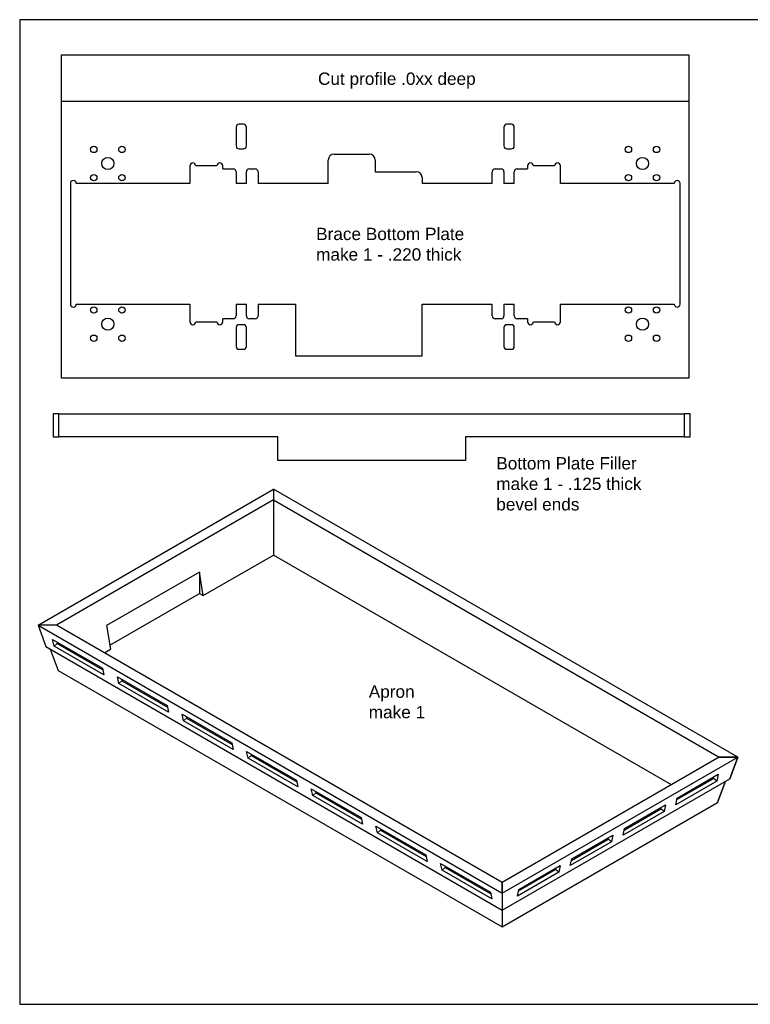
# Model space of a CAD drawing. Extents: x 0 to 33.2, y 0 to 21.
# Tile 1 of 3: x 0 to 15.6, y 0 to 21. Entities that reach past the tile are written whole.
import ezdxf

# ---------------------------------------------------------------- set-up
doc = ezdxf.new("R2010")
doc.units = 0
doc.header["$MEASUREMENT"] = 0
doc.layers.add('CONTINUOUS', color=7, linetype='CONTINUOUS')
doc.layers.add('VISIBLE', color=7, linetype='CONTINUOUS')

# ---------------------------------------------------------------- blocks, each defined once
blk = doc.blocks.new('BLOCK1')
at = {"layer": 'CONTINUOUS'}
for p, q in [((32.5, 21), (0, 21)), ((0, 21), (0, 0)), ((0, 0), (32.5, 0))]:
    blk.add_line(p, q, dxfattribs=at)

msp = doc.modelspace()

# ---------------------------------------------------------------- linework, layer by layer
at = {"layer": 'VISIBLE'}
for p, q in [((0.89, 20.248), (14.27, 20.248)), ((0.89, 19.252), (0.89, 20.248)), ((14.27, 20.248), (14.27, 19.252)), ((0.89, 13.351), (0.89, 19.252)), ((14.27, 19.252), (0.89, 19.252)), ((14.27, 19.252), (14.27, 13.351)), ((4.614, 18.707), (4.614, 18.307)), ((4.772, 18.77), (4.677, 18.77)), ((4.834, 18.307), (4.834, 18.707)), ((10.326, 18.707), (10.326, 18.307)), ((10.484, 18.77), (10.389, 18.77)), ((10.546, 18.307), (10.546, 18.707)), ((4.677, 18.245), (4.772, 18.245)), ((6.705, 18.132), (7.455, 18.132)), ((10.389, 18.245), (10.484, 18.245)), ((3.63, 17.882), (3.63, 17.507)), ((4.205, 17.882), (3.755, 17.882)), ((4.33, 17.82), (4.33, 17.882)), ((6.58, 17.507), (6.58, 18.007)), ((7.58, 18.007), (7.58, 17.757)), ((10.83, 17.882), (10.83, 17.82)), ((11.405, 17.882), (10.955, 17.882)), ((11.53, 17.507), (11.53, 17.882)), ((4.33, 17.82), (4.552, 17.82)), ((4.614, 17.757), (4.614, 17.507)), ((4.834, 17.507), (4.834, 17.757)), ((4.897, 17.82), (5.022, 17.82)), ((5.084, 17.757), (5.084, 17.507)), ((7.58, 17.757), (8.455, 17.757)), ((10.076, 17.507), (10.076, 17.757)), ((10.139, 17.82), (10.264, 17.82)), ((10.326, 17.757), (10.326, 17.507)), ((10.546, 17.507), (10.546, 17.757)), ((10.609, 17.82), (10.83, 17.82)), ((1.08, 17.507), (1.08, 14.932)), ((3.63, 17.507), (1.205, 17.507)), ((4.834, 17.507), (4.614, 17.507)), ((6.58, 17.507), (5.084, 17.507)), ((8.58, 17.632), (8.58, 17.507)), ((10.076, 17.507), (8.58, 17.507)), ((10.546, 17.507), (10.326, 17.507)), ((13.955, 17.507), (11.53, 17.507)), ((14.08, 14.932), (14.08, 17.507)), ((1.205, 14.932), (3.63, 14.932)), ((3.63, 14.932), (3.63, 14.557)), ((4.614, 14.932), (4.614, 14.682)), ((4.614, 14.932), (4.834, 14.932)), ((4.834, 14.682), (4.834, 14.932)), ((5.084, 14.932), (5.88, 14.932)), ((5.084, 14.932), (5.084, 14.682)), ((5.88, 14.932), (5.88, 13.832)), ((8.58, 13.832), (8.58, 14.932)), ((8.58, 14.932), (10.076, 14.932)), ((10.076, 14.682), (10.076, 14.932)), ((10.326, 14.932), (10.546, 14.932)), ((10.326, 14.932), (10.326, 14.682)), ((10.546, 14.682), (10.546, 14.932)), ((11.53, 14.932), (13.955, 14.932)), ((11.53, 14.557), (11.53, 14.932)), ((3.755, 14.557), (4.205, 14.557)), ((4.552, 14.62), (4.33, 14.62)), ((4.33, 14.557), (4.33, 14.62)), ((4.772, 14.495), (4.677, 14.495)), ((5.022, 14.62), (4.897, 14.62)), ((10.264, 14.62), (10.139, 14.62)), ((10.484, 14.495), (10.389, 14.495)), ((10.83, 14.62), (10.609, 14.62)), ((10.83, 14.62), (10.83, 14.557)), ((10.955, 14.557), (11.405, 14.557)), ((4.614, 14.432), (4.614, 14.032)), ((4.834, 14.032), (4.834, 14.432)), ((10.326, 14.432), (10.326, 14.032)), ((10.546, 14.032), (10.546, 14.432)), ((4.677, 13.97), (4.772, 13.97)), ((10.389, 13.97), (10.484, 13.97)), ((5.88, 13.832), (8.58, 13.832)), ((14.27, 13.351), (0.89, 13.351)), ((0.838, 12.597), (0.713, 12.597)), ((0.713, 12.597), (0.713, 12.101)), ((0.838, 12.101), (0.838, 12.597)), ((0.838, 12.597), (14.168, 12.597)), ((14.168, 12.597), (14.168, 12.101)), ((14.293, 12.597), (14.168, 12.597)), ((14.293, 12.101), (14.293, 12.597)), ((0.713, 12.101), (0.838, 12.101)), ((5.503, 12.101), (0.838, 12.101)), ((5.503, 11.601), (5.503, 12.101)), ((9.503, 12.101), (9.503, 11.601)), ((14.168, 12.101), (9.503, 12.101)), ((14.168, 12.101), (14.293, 12.101)), ((9.503, 11.601), (5.503, 11.601)), ((0.391, 8.087), (5.411, 10.985)), ((5.411, 10.985), (5.411, 10.756)), ((15.311, 5.27), (5.411, 10.985)), ((5.411, 10.985), (5.411, 10.756)), ((5.411, 10.756), (0.788, 8.087)), ((5.411, 10.756), (5.411, 9.581)), ((5.411, 10.756), (14.913, 5.27)), ((5.411, 10.756), (5.411, 9.581)), ((3.914, 8.717), (5.411, 9.581)), ((13.895, 4.682), (5.411, 9.581)), ((3.831, 9.22), (1.851, 8.077)), ((3.914, 8.717), (3.831, 9.22)), ((3.831, 9.22), (3.831, 8.765)), ((1.92, 7.662), (3.831, 8.765)), ((3.831, 8.765), (3.914, 8.717)), ((0.788, 8.087), (0.391, 8.087)), ((0.391, 8.087), (0.56, 7.628)), ((0.391, 8.087), (10.29, 2.371)), ((0.788, 8.087), (0.391, 8.087)), ((0.391, 8.087), (0.56, 7.628)), ((10.29, 2.601), (0.788, 8.087)), ((1.851, 8.077), (1.935, 7.574)), ((0.732, 7.638), (0.703, 7.781)), ((0.703, 7.781), (1.763, 7.169)), ((0.56, 7.628), (10.29, 2.01)), ((0.651, 7.575), (0.82, 7.118)), ((0.651, 7.575), (0.82, 7.118)), ((0.732, 7.638), (0.801, 7.695)), ((1.793, 7.026), (0.732, 7.638)), ((0.795, 7.728), (0.801, 7.695)), ((0.801, 7.695), (1.77, 7.136)), ((1.806, 7.499), (1.935, 7.574)), ((1.763, 7.169), (1.793, 7.026)), ((0.82, 7.118), (10.29, 1.65)), ((2.082, 6.985), (3.142, 6.372)), ((2.111, 6.842), (2.082, 6.985)), ((2.174, 6.932), (2.18, 6.899)), ((2.111, 6.842), (2.18, 6.899)), ((3.172, 6.23), (2.111, 6.842)), ((2.18, 6.899), (3.149, 6.34)), ((3.142, 6.372), (3.172, 6.23)), ((3.49, 6.046), (3.461, 6.189)), ((3.461, 6.189), (4.521, 5.576)), ((3.49, 6.046), (3.559, 6.103)), ((3.552, 6.136), (3.559, 6.103)), ((3.559, 6.103), (4.528, 5.544)), ((4.551, 5.434), (3.49, 6.046)), ((4.521, 5.576), (4.551, 5.434)), ((4.869, 5.25), (4.839, 5.393)), ((4.839, 5.393), (5.9, 4.78)), ((4.869, 5.25), (4.938, 5.307)), ((4.931, 5.34), (4.938, 5.307)), ((4.938, 5.307), (5.907, 4.747)), ((14.913, 5.27), (10.29, 2.601)), ((10.29, 2.371), (15.311, 5.27)), ((14.913, 5.27), (15.311, 5.27)), ((15.311, 5.27), (14.913, 5.27)), ((15.311, 5.27), (15.142, 4.811)), ((15.142, 4.811), (15.311, 5.27)), ((5.929, 4.638), (4.869, 5.25)), ((14.019, 4.399), (14.896, 4.905)), ((14.797, 4.819), (14.804, 4.852)), ((14.896, 4.905), (14.866, 4.762)), ((5.9, 4.78), (5.929, 4.638)), ((10.29, 2.01), (15.142, 4.811)), ((14.866, 4.762), (13.99, 4.256)), ((14.012, 4.366), (14.797, 4.819)), ((14.866, 4.762), (14.797, 4.819)), ((15.05, 4.758), (14.881, 4.301)), ((14.881, 4.301), (15.05, 4.758)), ((6.218, 4.597), (7.279, 3.984)), ((6.248, 4.454), (6.218, 4.597)), ((6.248, 4.454), (6.317, 4.511)), ((7.308, 3.841), (6.248, 4.454)), ((6.31, 4.544), (6.317, 4.511)), ((6.317, 4.511), (7.286, 3.951)), ((10.29, 1.65), (14.881, 4.301)), ((12.895, 3.749), (13.771, 4.256)), ((13.673, 4.17), (13.68, 4.203)), ((13.771, 4.256), (13.742, 4.113)), ((13.99, 4.256), (14.019, 4.399)), ((13.742, 4.113), (12.865, 3.607)), ((12.888, 3.717), (13.673, 4.17)), ((13.742, 4.113), (13.673, 4.17)), ((7.279, 3.984), (7.308, 3.841)), ((7.627, 3.658), (7.597, 3.8)), ((7.597, 3.8), (8.658, 3.188)), ((7.627, 3.658), (7.696, 3.715)), ((8.687, 3.045), (7.627, 3.658)), ((7.689, 3.747), (7.696, 3.715)), ((7.696, 3.715), (8.665, 3.155)), ((11.77, 3.1), (12.647, 3.607)), ((12.647, 3.607), (12.618, 3.464)), ((12.865, 3.607), (12.895, 3.749)), ((12.618, 3.464), (11.741, 2.958)), ((11.764, 3.067), (12.549, 3.521)), ((12.549, 3.521), (12.555, 3.554)), ((12.618, 3.464), (12.549, 3.521)), ((8.658, 3.188), (8.687, 3.045)), ((8.976, 3.004), (10.037, 2.392)), ((9.005, 2.862), (8.976, 3.004)), ((9.068, 2.951), (9.075, 2.919)), ((10.646, 2.451), (11.523, 2.957)), ((11.523, 2.957), (11.493, 2.815)), ((11.741, 2.958), (11.77, 3.1)), ((9.005, 2.862), (9.075, 2.919)), ((10.066, 2.249), (9.005, 2.862)), ((9.075, 2.919), (10.043, 2.359)), ((11.493, 2.815), (10.617, 2.308)), ((10.639, 2.418), (11.424, 2.872)), ((11.424, 2.872), (11.431, 2.904)), ((11.493, 2.815), (11.424, 2.872)), ((10.29, 2.371), (10.29, 2.601)), ((10.29, 2.601), (10.29, 2.371)), ((10.037, 2.392), (10.066, 2.249)), ((10.29, 2.371), (10.29, 2.01)), ((10.29, 2.371), (10.29, 2.01)), ((10.617, 2.308), (10.646, 2.451)), ((10.29, 2.01), (10.29, 1.65)), ((10.29, 2.01), (10.29, 1.65))]:
    msp.add_line(p, q, dxfattribs=at)
for centre, radius in [((1.58, 18.232), 0.068), ((2.18, 18.232), 0.068), ((12.98, 18.232), 0.068), ((13.58, 18.232), 0.068), ((1.88, 17.932), 0.13), ((13.28, 17.932), 0.13), ((1.58, 17.632), 0.068), ((2.18, 17.632), 0.068), ((12.98, 17.632), 0.068), ((13.58, 17.632), 0.068), ((1.58, 14.807), 0.068), ((2.18, 14.807), 0.068), ((12.98, 14.807), 0.068), ((13.58, 14.807), 0.068), ((1.88, 14.507), 0.13), ((13.28, 14.507), 0.13), ((1.58, 14.207), 0.068), ((2.18, 14.207), 0.068), ((12.98, 14.207), 0.068), ((13.58, 14.207), 0.068)]:
    msp.add_circle(centre, radius, dxfattribs=at)
for centre, radius, start, end in [((4.677, 18.707), 0.0625, 90, 180), ((4.772, 18.707), 0.0625, 0, 90), ((10.389, 18.707), 0.0625, 90, 180), ((10.484, 18.707), 0.0625, 0, 90), ((4.677, 18.307), 0.0625, 180, 270), ((4.772, 18.307), 0.0625, 270, 0), ((10.389, 18.307), 0.0625, 180, 270), ((10.484, 18.307), 0.0625, 270, 0), ((6.705, 18.007), 0.125, 90, 180), ((7.455, 18.007), 0.125, 0, 90), ((3.693, 17.882), 0.0625, 0, 180), ((4.268, 17.882), 0.0625, 0, 180), ((10.893, 17.882), 0.0625, 0, 180), ((11.468, 17.882), 0.0625, 0, 180), ((4.552, 17.757), 0.0625, 0, 90), ((4.897, 17.757), 0.0625, 90, 180), ((5.022, 17.757), 0.0625, 0, 90), ((8.455, 17.632), 0.125, 0, 90), ((10.139, 17.757), 0.0625, 90, 180), ((10.264, 17.757), 0.0625, 0, 90), ((10.609, 17.757), 0.0625, 90, 180), ((1.143, 17.507), 0.0625, 0, 180), ((14.018, 17.507), 0.0625, 0, 180), ((1.143, 14.932), 0.0625, 180, 0), ((14.018, 14.932), 0.0625, 180, 0), ((3.693, 14.557), 0.0625, 180, 0), ((4.268, 14.557), 0.0625, 180, 0), ((4.552, 14.682), 0.0625, 270, 0), ((4.677, 14.432), 0.0625, 90, 180), ((4.772, 14.432), 0.0625, 0, 90), ((4.897, 14.682), 0.0625, 180, 270), ((5.022, 14.682), 0.0625, 270, 0), ((10.139, 14.682), 0.0625, 180, 270), ((10.264, 14.682), 0.0625, 270, 0), ((10.389, 14.432), 0.0625, 90, 180), ((10.484, 14.432), 0.0625, 0, 90), ((10.609, 14.682), 0.0625, 180, 270), ((10.893, 14.557), 0.0625, 180, 0), ((11.468, 14.557), 0.0625, 180, 0), ((4.677, 14.032), 0.0625, 180, 270), ((4.772, 14.032), 0.0625, 270, 0), ((10.389, 14.032), 0.0625, 180, 270), ((10.484, 14.032), 0.0625, 270, 0)]:
    msp.add_arc(centre, radius, start, end, dxfattribs=at)

# ---------------------------------------------------------------- block references
at = {"layer": 'CONTINUOUS'}
msp.add_blockref('BLOCK1', (0, 0), dxfattribs=at)

# ---------------------------------------------------------------- texts
at = {"layer": 'CONTINUOUS', "char_height": 0.26242, "attachment_point": 1}
for s, insert in [('{\\fArial|b0|i0|c0|p0;\\C7;Cut profile .0xx deep}{\\fArial|b0|i0|c0|p0;\\C7;\\H0.4375x;}', (6.361, 19.873)), ('{\\fArial|b0|i0|c0|p0;\\C7;Brace Bottom Plate}{\\fArial|b0|i0|c0|p0;\\C7;\\Pmake 1 - .220 thick}{\\fArial|b0|i0|c0|p0;\\C7;\\H0.4375x;}', (6.321, 16.562)), ('{\\fArial|b0|i0|c0|p0;\\C7;Bottom Plate Filler}{\\fArial|b0|i0|c0|p0;\\C7;\\Pmake 1 - .125 thick}{\\fArial|b0|i0|c0|p0;\\C7;\\Pbevel ends}{\\fArial|b0|i0|c0|p0;\\C7;\\H0.4375x;}', (10.162, 11.67)), ('{\\fArial|b0|i0|c0|p0;\\C7;Apron}{\\fArial|b0|i0|c0|p0;\\C7;\\Pmake 1}{\\fArial|b0|i0|c0|p0;\\C7;\\H0.4375x;}', (7.443, 6.801))]:
    msp.add_mtext(s, dxfattribs=dict(at, insert=insert))

doc.saveas('drawing.dxf')
